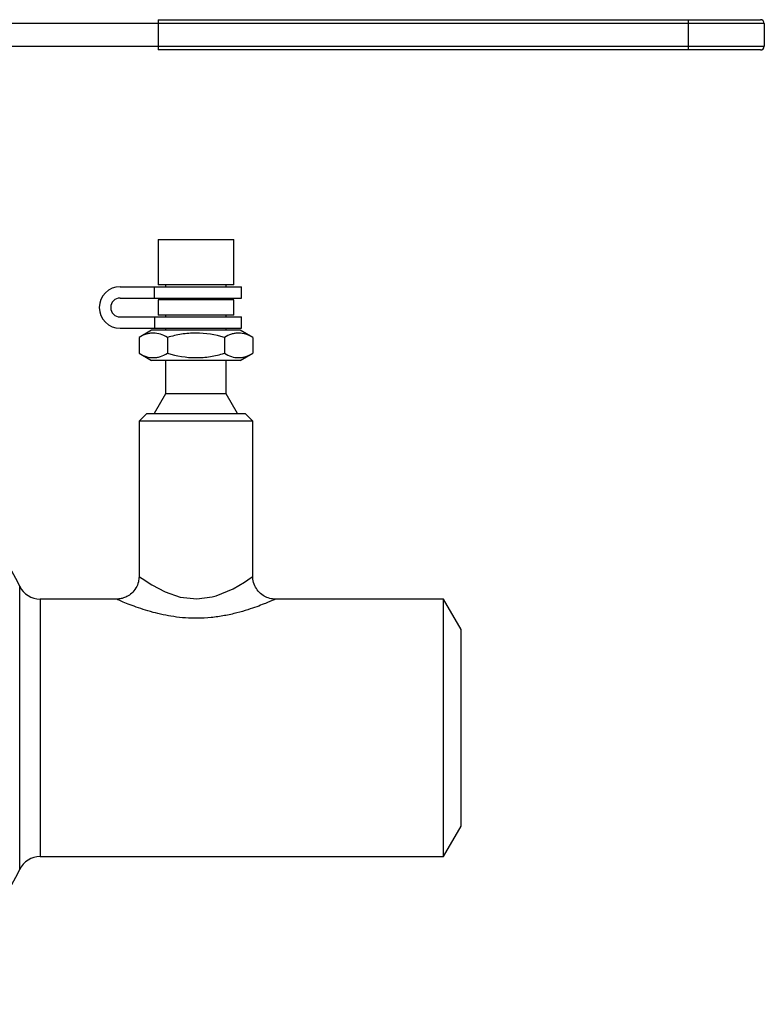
# Model space of a CAD drawing. Header units: millimetres. Extents: x -115 to 155, y -37 to 94.
# Tile 15 of 15: x 57 to 155, y -37 to 94. Entities that reach past the tile are written whole.
import ezdxf

# ---------------------------------------------------------------- set-up
doc = ezdxf.new("R2010")
doc.units = ezdxf.units.MM

msp = doc.modelspace()

# ---------------------------------------------------------------- linework, layer by layer
at = {"color": 7, "linetype": 'Continuous', "lineweight": 25}
for p, q in [((155, 93), (37.91, 93)), ((75, 93.5), (154.5, 93.5)), ((75, 93.5), (75, 89.5)), ((145, 89.5), (145, 93.5)), ((155, 93), (155, 90)), ((37.91, 90), (155, 90)), ((154.5, 89.5), (75, 89.5)), ((75, 64.5), (75, 58.5)), ((75, 64.5), (85, 64.5)), ((85, 58.5), (85, 64.5)), ((70, 58.25), (86, 58.25)), ((74.55, 56.75), (74.55, 58.25)), ((85, 58.5), (75, 58.5)), ((76, 58.5), (76, 58.25)), ((84, 58.25), (84, 58.5)), ((86, 56.75), (86, 58.25)), ((70, 56.75), (86, 56.75)), ((75, 56.5), (75, 54.5)), ((85, 56.5), (75, 56.5)), ((76, 56.75), (76, 56.5)), ((84, 56.5), (84, 56.75)), ((85, 54.5), (85, 56.5)), ((70, 54.25), (86, 54.25)), ((74.55, 54.25), (74.55, 52.75)), ((85, 54.5), (75, 54.5)), ((76, 54.5), (76, 54.25)), ((84, 54.25), (84, 54.5)), ((86, 52.75), (86, 54.25)), ((70, 52.75), (86, 52.75)), ((74.15, 52.5), (72.49, 51.54)), ((85.85, 52.5), (74.15, 52.5)), ((76, 52.75), (76, 52.5)), ((84, 52.5), (84, 52.75)), ((87.51, 51.54), (85.85, 52.5)), ((72.49, 51.54), (72.49, 49.46)), ((76.25, 51.54), (76.25, 49.46)), ((83.75, 51.54), (83.75, 49.46)), ((87.51, 51.54), (87.51, 49.46)), ((72.49, 49.46), (74.15, 48.5)), ((85.85, 48.5), (87.51, 49.46)), ((85.85, 48.5), (74.15, 48.5)), ((76, 48.5), (76, 44.1)), ((84, 44.1), (84, 48.5)), ((76, 44.1), (74.5, 41.5)), ((84, 44.1), (76, 44.1)), ((85.5, 41.5), (84, 44.1)), ((73.5, 41.5), (72.5, 40.5)), ((72.5, 40.5), (72.5, 19.99)), ((87.5, 40.5), (72.5, 40.5)), ((73.5, 41.5), (86.5, 41.5)), ((87.5, 40.5), (86.5, 41.5)), ((87.5, 20), (87.5, 40.5)), ((69.5, 17), (59.45, 17)), ((112.69, 17), (90.5, 17)), ((115, 13), (112.69, 17)), ((112.69, -17), (112.69, 17)), ((115, -13), (115, 13)), ((112.69, -17), (115, -13)), ((59.45, -17), (112.69, -17))]:
    msp.add_line(p, q, dxfattribs=at)
at = {"color": 1, "linetype": 'Continuous', "lineweight": 25}
for p, q in [((56.75, -18.7), (56.75, 18.7)), ((59.45, 17), (59.45, -17))]:
    msp.add_line(p, q, dxfattribs=at)
at = {"color": 1, "linetype": 'Continuous', "lineweight": 25, "flags": 128}
msp.add_lwpolyline([(72.51, 19.99), (72.83, 19.76), (72.9, 19.71), (74.17, 18.88), (75.95, 17.94), (77.9, 17.27), (80.12, 17.02), (82.14, 17.28), (82.68, 17.43), (84.9, 18.35), (86.42, 19.25), (87.27, 19.83), (87.5, 20), (87.5, 20)], dxfattribs=at)
at = {"color": 7, "linetype": 'Continuous', "lineweight": 25}
for centre, radius, start, end in [((154.5, 93), 0.5, 0, 90), ((154.5, 90), 0.5, 270, 360), ((70, 55.5), 2.75, 90, 270), ((70, 55.5), 1.25, 90, 270), ((28.5, 5.19), 31.31, 25.5768, 90), ((59.45, 20), 3, 205.5768, 270), ((59.45, -20), 3, 90, 154.4232), ((28.5, -5.19), 31.31, 270, 334.4232)]:
    msp.add_arc(centre, radius, start, end, dxfattribs=at)
for points, knots in [([(76.25, 51.54), (75.94, 51.72), (75.63, 51.87), (75.01, 52.07), (74.69, 52.12), (74.21, 52.12), (74.05, 52.11), (73.74, 52.06), (73.58, 52.02), (73.11, 51.87), (72.8, 51.72), (72.49, 51.54)], [0, 0, 0, 0, 0.25, 0.25, 0.5, 0.5, 0.625, 0.625, 0.75, 0.75, 1, 1, 1, 1]), ([(83.75, 51.54), (82.53, 51.9), (81.29, 52.12), (79.36, 52.12), (78.72, 52.07), (77.47, 51.87), (76.86, 51.72), (76.25, 51.54)], [0, 0, 0, 0, 0.5, 0.5, 0.75, 0.75, 1, 1, 1, 1]), ([(87.51, 51.54), (87.2, 51.72), (86.89, 51.87), (86.27, 52.07), (85.95, 52.12), (85.47, 52.12), (85.31, 52.11), (85, 52.06), (84.84, 52.02), (84.37, 51.87), (84.06, 51.72), (83.75, 51.54)], [0, 0, 0, 0, 0.25, 0.25, 0.5, 0.5, 0.625, 0.625, 0.75, 0.75, 1, 1, 1, 1]), ([(72.49, 49.46), (72.8, 49.28), (73.11, 49.13), (73.73, 48.93), (74.05, 48.88), (74.53, 48.88), (74.69, 48.89), (75, 48.94), (75.16, 48.98), (75.63, 49.13), (75.94, 49.28), (76.25, 49.46)], [0, 0, 0, 0, 0.25, 0.25, 0.5, 0.5, 0.625, 0.625, 0.75, 0.75, 1, 1, 1, 1]), ([(76.25, 49.46), (77.47, 49.1), (78.71, 48.88), (80.64, 48.88), (81.28, 48.93), (82.53, 49.13), (83.14, 49.28), (83.75, 49.46)], [0, 0, 0, 0, 0.5, 0.5, 0.75, 0.75, 1, 1, 1, 1]), ([(83.75, 49.46), (84.06, 49.28), (84.37, 49.13), (84.99, 48.93), (85.31, 48.88), (85.79, 48.88), (85.95, 48.89), (86.26, 48.94), (86.42, 48.98), (86.89, 49.13), (87.2, 49.28), (87.51, 49.46)], [0, 0, 0, 0, 0.25, 0.25, 0.5, 0.5, 0.625, 0.625, 0.75, 0.75, 1, 1, 1, 1]), ([(72.49, 19.99), (72.47, 19.75), (72.45, 19.21), (72.11, 18.44), (71.58, 17.78), (70.94, 17.33), (70.31, 17.09), (69.83, 17), (69.57, 17.01), (69.5, 17.01)], [0, 0, 0, 0, 0.155357, 0.340505, 0.530185, 0.6915, 0.833079, 0.957805, 1, 1, 1, 1]), ([(90.5, 17.01), (90.44, 17.01), (90.12, 16.99), (89.54, 17.13), (88.82, 17.47), (88.19, 18.02), (87.73, 18.75), (87.5, 19.45), (87.52, 19.87), (87.52, 20)], [0, 0, 0, 0, 0.039985, 0.203895, 0.367626, 0.545582, 0.730451, 0.918242, 1, 1, 1, 1])]:
    msp.add_open_spline(points, degree=3, knots=knots, dxfattribs=at)
at = {"color": 1, "linetype": 'Continuous', "lineweight": 25}
msp.add_open_spline([(90.5, 17), (90.48, 16.99), (90.45, 16.98), (90.18, 16.86), (89.71, 16.66), (88.99, 16.36), (88.04, 15.99), (86.84, 15.58), (85.41, 15.16), (83.77, 14.8), (82.01, 14.54), (80.27, 14.45), (78.6, 14.5), (77.09, 14.66), (75.65, 14.92), (74.29, 15.25), (72.99, 15.64), (71.8, 16.05), (70.78, 16.45), (70.08, 16.75), (69.66, 16.93), (69.51, 17), (69.51, 17), (69.5, 17)], degree=3, knots=[0, 0, 0, 0, 0.035514, 0.071939, 0.115722, 0.160834, 0.210261, 0.260932, 0.318051, 0.376673, 0.434669, 0.494363, 0.544498, 0.595755, 0.643443, 0.692001, 0.743672, 0.796514, 0.849886, 0.905191, 0.94452, 0.984999, 1, 1, 1, 1], dxfattribs=at)

doc.saveas('drawing.dxf')
